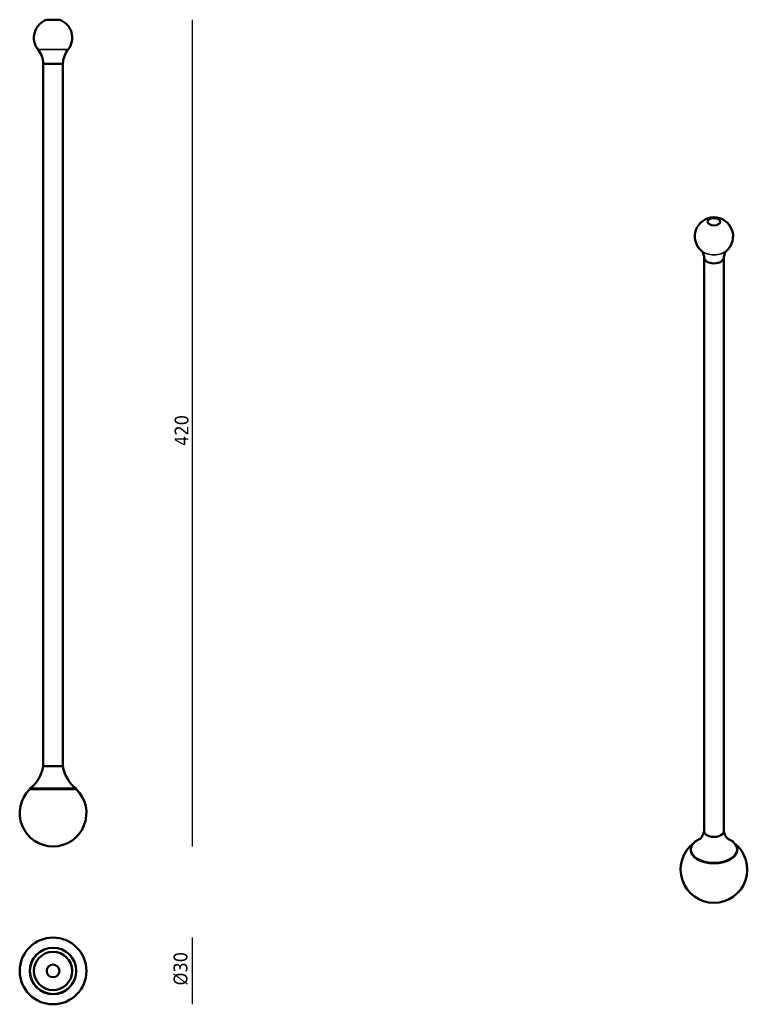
# Model space of a CAD drawing. Header units: millimetres. Extents: x 229 to 600, y 47 to 549.
import ezdxf

# ---------------------------------------------------------------- set-up
doc = ezdxf.new("R2010")
doc.units = ezdxf.units.MM
doc.header["$LTSCALE"] = 2
for name, color, linetype, lineweight in [('Quota (ISO)', 7, 'Continuous', 25), ('Visibile (ISO)', 7, 'Continuous', 50), ('Visibile sottile (ISO)', 7, 'Continuous', 35)]:
    doc.layers.add(name, color=color, linetype=linetype, lineweight=lineweight)
doc.styles.add('Testo nota (ISO)', font='tahoma.ttf')
doc.dimstyles.new('Default (ISO)', dxfattribs={"dimscale": 2, "dimtxt": 3.5, "dimasz": 2.5, "dimexe": 3.175, "dimexo": 0, "dimgap": 0.762, "dimtad": 1, "dimrnd": 1e-08, "dimzin": 0, "dimtxsty": 'Testo nota (ISO)', "dimcen": 0.09, "dimdle": 10, "dimclrd": 256, "dimclre": 256, "dimclrt": 256, "dimazin": 0, "dimtfac": 1.001486, "dimtmove": 0, "dimatfit": 3, "dimfxl": 1, "dimtolj": 1, "dimtzin": 0, "dimlwd": -1, "dimlwe": -1, "dimarcsym": 0})

# ---------------------------------------------------------------- blocks, each defined once
blk = doc.blocks.new('*D3')
at = {"layer": 'Defpoints', "color": 0, "transparency": 16777216}
for p in [(249.1, 549.24), (245.85, 127.9), (316.65, 127.9)]:
    blk.add_point(p, dxfattribs=at)
at = {"layer": 'Quota (ISO)', "transparency": 16777216}
blk.add_line((316.65, 549.24), (316.65, 127.9), dxfattribs=at)
at = {"layer": 'Quota (ISO)', "transparency": 16777216, "insert": (307.83, 329.38), "char_height": 7, "attachment_point": 1, "rotation": 90, "style": 'Testo nota (ISO)'}
blk.add_mtext('\\A1; \\fTahoma|b0|i0;\\H7.0000;420', dxfattribs=at)
blk = doc.blocks.new('_None')
blk = doc.blocks.new('*D5')
at = {"layer": 'Defpoints', "color": 0, "transparency": 16777216}
for p in [(245.85, 81.43), (245.85, 47.43), (316.78, 47.43)]:
    blk.add_point(p, dxfattribs=at)
at = {"layer": 'Quota (ISO)', "transparency": 16777216}
blk.add_line((316.78, 81.43), (316.78, 47.43), dxfattribs=at)
at = {"layer": 'Quota (ISO)', "transparency": 16777216, "insert": (307.28, 54.46), "char_height": 7, "attachment_point": 1, "rotation": 90, "style": 'Testo nota (ISO)'}
blk.add_mtext('\\A1; \\fTahoma|b0|i0;\\H7.0000;Ø30', dxfattribs=at)

msp = doc.modelspace()

# ---------------------------------------------------------------- linework, layer by layer
at = {"layer": 'Visibile (ISO)'}
for p, q in [((242.606, 549.242), (249.103, 549.242)), ((240.855, 526.799), (250.855, 526.799)), ((240.855, 168.799), (240.855, 526.799)), ((240.855, 526.799), (250.855, 526.799)), ((250.855, 168.799), (250.855, 526.799)), ((577.584, 135.646), (577.584, 427.911)), ((587.584, 135.646), (587.584, 427.911)), ((250.855, 168.799), (240.855, 168.799)), ((250.855, 168.799), (240.855, 168.799)), ((234.016, 157.099), (257.694, 157.099)), ((234.055, 157.399), (257.655, 157.399)), ((234.055, 157.399), (234.055, 157.099)), ((234.055, 157.099), (257.655, 157.099)), ((257.655, 157.399), (257.655, 157.099)), ((570.784, 126.338), (570.784, 126.093)), ((594.384, 126.338), (594.384, 126.093))]:
    msp.add_line(p, q, dxfattribs=at)
for radius in [17, 11.839, 11.8, 9.75, 3.249]:
    msp.add_circle((245.855, 64.432), radius, dxfattribs=at)
for centre, radius, start, end in [((245.855, 540.049), 9.75, 109.46401, 218.26962), ((245.855, 540.049), 9.75, 321.73038, 70.53599), ((228.469, 526.334), 12.394, 2.15226, 38.26962), ((263.24, 526.334), 12.394, 141.73038, 177.84774), ((582.584, 438.77), 9.75, 310.66246, 229.33754), ((223.488, 171.43), 17.565, 306.98327, 351.38532), ((268.221, 171.43), 17.565, 188.61468, 233.01673), ((245.855, 144.899), 17, 134.13944, 45.86056), ((582.584, 116.131), 17, 127.38941, 52.61059)]:
    msp.add_arc(centre, radius, start, end, dxfattribs=at)
msp.add_ellipse((582.584, 446.276), major_axis=(-3.249, 0), ratio=0.5773503, dxfattribs=at)
for centre, major_axis, start_param, end_param in [((582.584, 427.952), (5, 0), 3.16817, 6.2566079), ((582.584, 427.952), (5, 0), 3.16817, 6.2566079), ((582.584, 135.646), (-5, 0), 0, 3.1415927), ((582.584, 135.646), (-5, 0), 0, 3.1415927), ((582.584, 126.338), (11.8, 0), 2.1982747, 7.2265033), ((582.584, 126.093), (11.839, 0), 3.0319788, 6.3927992), ((582.584, 126.093), (11.8, 0), 3.1415927, 6.2831853)]:
    msp.add_ellipse(centre, major_axis=major_axis, ratio=0.5773503, start_param=start_param, end_param=end_param, dxfattribs=at)
for points, knots in [([(577.585, 427.875), (577.566, 428.304), (577.503, 428.724), (577.317, 429.488), (577.194, 429.832), (576.935, 430.412), (576.798, 430.649), (576.555, 431.017), (576.448, 431.147), (576.292, 431.321), (576.243, 431.363), (576.23, 431.374)], [3.69176879, 3.69176879, 3.69176879, 3.69176879, 3.80480728, 3.80480728, 3.91784577, 3.91784577, 4.03088426, 4.03088426, 4.14392275, 4.14392275, 4.25696123, 4.25696123, 4.25696123, 4.25696123]), ([(588.937, 431.374), (588.924, 431.363), (588.875, 431.321), (588.719, 431.147), (588.612, 431.017), (588.369, 430.649), (588.232, 430.412), (587.973, 429.832), (587.85, 429.488), (587.664, 428.724), (587.601, 428.304), (587.582, 427.875)], [6.21501428, 6.21501428, 6.21501428, 6.21501428, 6.32805277, 6.32805277, 6.44109126, 6.44109126, 6.55412974, 6.55412974, 6.66716823, 6.66716823, 6.78020672, 6.78020672, 6.78020672, 6.78020672]), ([(575.397, 131.618), (575.397, 131.618), (575.46, 131.663), (575.744, 131.935), (576.018, 132.227), (576.723, 133.292), (577.173, 134.175), (577.507, 135.455), (577.547, 135.629), (577.584, 135.807)], [3.25734623, 3.25734623, 3.25734623, 3.25734623, 3.38518388, 3.38518388, 3.56151554, 3.56151554, 3.7775937, 3.7775937, 3.81058901, 3.81058901, 3.81058901, 3.81058901]), ([(587.584, 135.807), (587.817, 134.655), (588.239, 133.688), (589.05, 132.321), (589.424, 131.931), (589.717, 131.656), (589.77, 131.618), (589.77, 131.618)], [0.90179997, 0.90179997, 0.90179997, 0.90179997, 1.11516616, 1.11516616, 1.33760303, 1.33760303, 1.45504276, 1.45504276, 1.45504276, 1.45504276])]:
    msp.add_open_spline(points, degree=3, knots=knots, dxfattribs=at)
at = {"layer": 'Visibile sottile (ISO)'}
msp.add_line((253.509, 534.01), (238.2, 534.01), dxfattribs=at)
msp.add_ellipse((582.584, 433.84), major_axis=(7.655, 0), ratio=0.5773503, start_param=3.7333625, end_param=5.6914155, dxfattribs=at)

# ---------------------------------------------------------------- dimensions: what is measured, and where the dimension line sits
at = {"layer": 'Quota (ISO)'}
for base, p1, p2, text, picture, middle in [((316.65, 127.899), (249.103, 549.242), (245.855, 127.899), ' \\fTahoma|b0|i0;\\H7.0000;420', '*D3', (316.65, 338.57)), ((316.783, 47.432), (245.855, 81.432), (245.855, 47.432), ' \\fTahoma|b0|i0;\\H7.0000;Ø30', '*D5', (316.783, 64.432))]:
    dim = msp.add_linear_dim(base=base, p1=p1, p2=p2, angle=90, text=text, dimstyle='Default (ISO)', override={"dimgap": 0.762, "dimdec": 2, "dimblk1": 'None', "dimblk2": 'None', "dimsah": 1, "dimdle": 0, "dimse1": 1, "dimse2": 1, "dimtol": 0, "dimlim": 0, "dimtp": 0, "dimtm": 0, "dimtdec": 2, "dimtofl": 0, "dimatfit": 1}, dxfattribs=at)
    dim.commit()
    dim.dimension.update_dxf_attribs({"geometry": picture, "text_midpoint": middle, "dimtype": 160})

doc.saveas('drawing.dxf')
